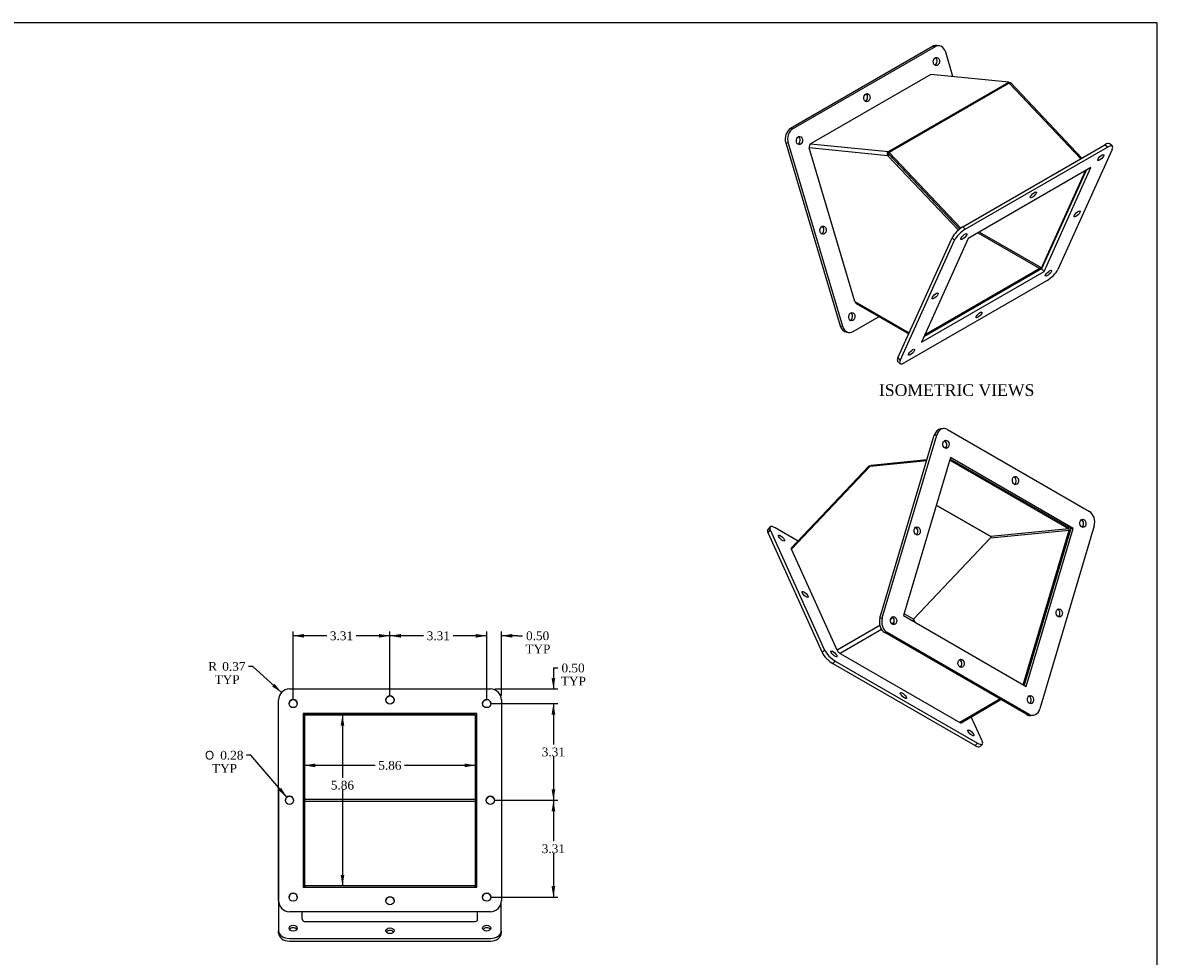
# Model space of a CAD drawing. Header units: inches. Extents: x 0.2 to 77.9, y -0.5 to 51.8.
# Tile 3 of 3: x 39.1 to 77.9, y 19.8 to 51.8. Entities that reach past the tile are written whole.
import ezdxf
from ezdxf.enums import TextEntityAlignment as Align

# ---------------------------------------------------------------- set-up
doc = ezdxf.new("R2010")
doc.units = ezdxf.units.IN
doc.header["$MEASUREMENT"] = 0
for name, color, linetype in [('COM52996', 7, 'Continuous'), ('Default', 7, 'Continuous'), ('FLA00003', 7, 'Continuous')]:
    doc.layers.add(name, color=color, linetype=linetype)
doc.styles.add('SEACAD_Solid_Edge_ANSI1_Symbols', font='txt')
doc.styles.add('SEACAD_Times_New_Roman', font='times.ttf')
doc.dimstyles.new('HAMMOND_(STH_-_48x32)', dxfattribs={"dimtxt": 0.3, "dimasz": 0.375, "dimexe": 0.15, "dimexo": 0.15, "dimgap": 0.075, "dimtad": 0, "dimtih": 1, "dimtoh": 1, "dimzin": 0, "dimdsep": 46, "dimtxsty": 'SEACAD_Times_New_Roman', "dimblk1": '_SE_FILLED', "dimblk2": '_SE_FILLED', "dimsah": 1, "dimcen": 0.15, "dimadec": 0, "dimazin": 0, "dimtfac": 0.8, "dimtofl": 0, "dimtmove": 0, "dimatfit": 3, "dimfxl": 1, "dimtolj": 1, "dimtzin": 0, "dimarcsym": 0})

# ---------------------------------------------------------------- blocks, each defined once
blk = doc.blocks.new('SE7')
at = {"layer": 'COM52996', "color": 7, "linetype": 'Continuous'}
for p, q in [((70.141, 49.983), (66.025, 47.607)), ((68.693, 47.343), (72.809, 49.719)), ((72.809, 49.719), (70.141, 49.983)), ((72.809, 49.719), (72.82, 49.68)), ((72.823, 49.681), (68.708, 47.305)), ((72.834, 49.687), (72.818, 49.688)), ((75.271, 47.097), (72.823, 49.681)), ((75.309, 47.118), (72.872, 49.691)), ((67.541, 42.207), (65.978, 47.465)), ((68.67, 47.198), (65.978, 47.465)), ((66.025, 47.607), (68.693, 47.343)), ((68.696, 47.251), (68.644, 47.266)), ((68.721, 47.227), (68.67, 47.198)), ((68.67, 47.198), (71.081, 44.653)), ((68.708, 47.305), (68.689, 47.262)), ((68.689, 47.262), (71.125, 44.69)), ((68.706, 47.301), (68.693, 47.343)), ((68.696, 47.251), (68.721, 47.227)), ((68.708, 47.305), (71.16, 44.717)), ((68.721, 47.227), (71.125, 44.69)), ((73.901, 43.309), (75.426, 46.68)), ((71.75, 44.558), (73.868, 43.335)), ((71.801, 44.587), (73.893, 43.379)), ((73.868, 43.335), (69.923, 41.058)), ((73.893, 43.379), (73.893, 43.304)), ((67.541, 42.207), (69.397, 41.135)), ((67.585, 42.144), (69.383, 41.106))]:
    blk.add_line(p, q, dxfattribs=at)
for centre, radius, start, end in [((68.755, 47.248), 0.113, 123.192, 171.1386), ((68.815, 47.293), 0.174, 189.0648, 213.2618)]:
    blk.add_arc(centre, radius, start, end, dxfattribs=at)
for centre, major_axis, ratio, start_param, end_param in [((66.055, 47.509), (-0.011, -0.107), 0.754331, 3.637694, 5.20849), ((73.868, 43.364), (0.018, 0.0312), 0.57735, 3.926991, 5.497787), ((73.899, 43.346), (-0.0788, -0.0788), 0.317868, -4.677053, -4.619113), ((67.617, 42.251), (0, 0.115), 0.717439, 1.963555, 2.748953)]:
    blk.add_ellipse(centre, major_axis=major_axis, ratio=ratio, start_param=start_param, end_param=end_param, dxfattribs=at)
blk.add_open_spline([(72.872, 49.69), (72.869, 49.694), (72.863, 49.696), (72.846, 49.693), (72.835, 49.688), (72.823, 49.681)], degree=3, knots=[0, 0, 0, 0, 0.5, 0.5, 1, 1, 1, 1], dxfattribs=at)
at = {"layer": 'FLA00003', "color": 7, "linetype": 'Continuous'}
for p, q in [((70.199, 50.938), (65.338, 48.132)), ((70.281, 50.93), (65.42, 48.123)), ((70.281, 50.93), (70.199, 50.938)), ((70.419, 50.962), (70.338, 50.97)), ((70.895, 49.908), (70.648, 50.742)), ((65.338, 48.132), (65.42, 48.123)), ((65.174, 47.637), (67.034, 41.377)), ((65.256, 47.629), (65.174, 47.637)), ((65.256, 47.629), (67.116, 41.369)), ((65.98, 47.546), (65.98, 47.546)), ((65.98, 47.546), (65.98, 47.546)), ((71.235, 44.767), (76.097, 47.573)), ((71.317, 44.68), (76.178, 47.487)), ((76.342, 47.416), (74.482, 43.304)), ((76.178, 47.487), (76.097, 47.573)), ((76.349, 47.521), (76.267, 47.607)), ((75.618, 46.791), (71.42, 44.367)), ((75.455, 46.697), (73.93, 43.326)), ((74.012, 43.24), (75.618, 46.791)), ((71.235, 44.767), (71.317, 44.68)), ((69.008, 40.277), (70.869, 44.389)), ((69.09, 40.191), (70.95, 44.303)), ((71.42, 44.367), (69.814, 40.816)), ((70.95, 44.303), (70.869, 44.389)), ((69.814, 40.816), (74.012, 43.24)), ((73.93, 43.326), (69.895, 40.996)), ((74.012, 43.24), (73.93, 43.326)), ((74.115, 42.926), (69.254, 40.12)), ((67.585, 42.145), (67.586, 42.14)), ((67.586, 42.14), (67.589, 42.142)), ((67.483, 41.18), (68.369, 41.692)), ((67.034, 41.377), (67.116, 41.369)), ((67.263, 41.157), (67.344, 41.149)), ((69.001, 40.172), (69.083, 40.086)), ((69.008, 40.277), (69.09, 40.191))]:
    blk.add_line(p, q, dxfattribs=at)
for centre, major_axis, ratio, start_param, end_param in [((70.301, 50.597), (-0.037, -0.373), 0.754331, 3.141593, 3.637694), ((70.382, 50.589), (-0.037, -0.373), 0.754331, 2.066898, 3.637694), ((70.246, 50.432), (-0.014, -0.14), 0.754331, 0.397532, 2.744061), ((67.87, 49.193), (-0.014, -0.14), 0.754331, 0.397532, 2.744061), ((65.439, 47.79), (-0.037, -0.373), 0.754331, 3.637694, 5.20849), ((65.521, 47.782), (0.037, 0.373), 0.754331, 0.496101, 2.066898), ((65.562, 47.727), (-0.014, -0.14), 0.754331, 0.397532, 2.744061), ((75.995, 47.349), (-0.272, -0.258), 0.312491, 3.141593, 4.059117), ((76.077, 47.263), (-0.272, -0.258), 0.312491, 2.488321, 4.059117), ((66.369, 44.66), (-0.014, -0.14), 0.754331, 0.397532, 2.744061), ((71.134, 44.542), (-0.272, -0.258), 0.312491, 4.059117, 5.629913), ((71.215, 44.456), (0.272, 0.258), 0.312491, 0.917524, 2.488321), ((74.217, 43.151), (-0.272, -0.258), 0.312491, 0.917524, 2.488321), ((67.354, 41.695), (-0.014, -0.14), 0.754331, 0.397532, 2.744061), ((67.3, 41.53), (0.037, 0.373), 0.754331, 2.066898, 3.141593), ((67.381, 41.522), (0.037, 0.373), 0.754331, 2.066898, 3.637694), ((69.274, 40.43), (0.272, 0.258), 0.312491, 2.488321, 3.141593), ((69.355, 40.344), (0.272, 0.258), 0.312491, 2.488321, 4.059117)]:
    blk.add_ellipse(centre, major_axis=major_axis, ratio=ratio, start_param=start_param, end_param=end_param, dxfattribs=at)
for centre, major_axis, ratio in [((70.328, 50.424), (0.014, 0.14), 0.754331), ((67.952, 49.185), (0.014, 0.14), 0.754331), ((65.643, 47.719), (0.014, 0.14), 0.754331), ((75.955, 47.137), (0.102, 0.097), 0.312491), ((73.646, 45.859), (0.102, 0.097), 0.312491), ((75.147, 45.207), (0.102, 0.097), 0.312491), ((66.451, 44.652), (0.014, 0.14), 0.754331), ((71.27, 44.432), (0.102, 0.097), 0.312491), ((74.162, 43.174), (0.102, 0.097), 0.312491), ((70.285, 42.4), (0.102, 0.097), 0.312491), ((67.436, 41.687), (0.014, 0.14), 0.754331), ((71.786, 41.747), (0.102, 0.097), 0.312491), ((69.477, 40.47), (0.102, 0.097), 0.312491)]:
    blk.add_ellipse(centre, major_axis=major_axis, ratio=ratio, dxfattribs=at)
blk = doc.blocks.new('SE8')
at = {"layer": 'COM52996', "color": 7, "linetype": 'Continuous'}
for p, q in [((68.032, 36.579), (65.364, 33.762)), ((68.057, 36.573), (65.366, 33.732)), ((68.057, 36.573), (69.999, 36.766)), ((68.095, 36.606), (68.086, 36.576)), ((68.095, 36.606), (70.008, 36.796)), ((70.783, 36.782), (74.859, 34.429)), ((72.191, 34.165), (70.325, 35.242)), ((70.325, 35.241), (72.193, 34.163)), ((72.183, 34.115), (74.874, 34.382)), ((74.859, 34.429), (72.191, 34.165)), ((73.303, 29.092), (74.874, 34.382)), ((74.874, 34.382), (74.903, 34.365)), ((72.206, 34.141), (69.547, 31.334)), ((72.183, 34.115), (69.548, 31.333)), ((72.207, 34.139), (72.183, 34.115)), ((66.928, 30.278), (65.366, 33.732)), ((69.547, 31.334), (69.22, 31.523)), ((68.39, 31.122), (66.928, 30.278)), ((68.847, 31.386), (68.764, 31.338)), ((68.885, 31.232), (68.799, 31.182)), ((69.548, 31.333), (69.593, 31.234)), ((68.451, 30.981), (67.036, 30.164)), ((67.009, 30.183), (67.011, 30.184)), ((67.036, 30.164), (71.126, 27.803)), ((73.28, 29.105), (73.28, 29.105)), ((73.28, 29.105), (73.28, 29.105)), ((72.503, 28.598), (71.126, 27.803)), ((71.171, 27.792), (72.535, 28.58)), ((71.149, 27.793), (71.15, 27.792)), ((71.151, 27.793), (71.15, 27.792))]:
    blk.add_line(p, q, dxfattribs=at)
blk.add_arc((72.17, 34.133), 0.0374, 8.5888, 56.5886, dxfattribs=at)
for centre, major_axis, ratio, start_param, end_param in [((74.849, 34.396), (0.0036, -0.0358), 0.754331, 1.074695, 2.645491), ((65.442, 33.688), (0.0784, -0.0743), 0.312491, 3.141593, 3.794865), ((67.004, 30.234), (0.0788, -0.0788), 0.317868, 3.842032, 5.072991), ((67.036, 30.252), (0.054, -0.0935), 0.57735, 5.15795, 5.497787), ((73.255, 29.12), (-0.018, 0.0312), 0.57735, 3.903819, 3.926991), ((71.126, 27.891), (0.054, -0.0935), 0.57735, 5.497787, 5.837624), ((71.094, 27.873), (-0.0788, 0.0788), 0.317868, 2.611072, 3.056633)]:
    blk.add_ellipse(centre, major_axis=major_axis, ratio=ratio, start_param=start_param, end_param=end_param, dxfattribs=at)
for points, knots in [([(68.031, 36.578), (68.034, 36.582), (68.041, 36.583), (68.055, 36.581), (68.062, 36.578), (68.069, 36.575)], [0, 0, 0, 0, 0.5, 0.5, 0.8331111, 0.8331111, 0.8331111, 0.8331111]), ([(68.031, 36.578), (68.033, 36.579), (68.036, 36.579), (68.045, 36.578), (68.05, 36.576), (68.057, 36.573)], [0, 0, 0, 0, 0.5, 0.5, 1, 1, 1, 1])]:
    blk.add_open_spline(points, degree=3, knots=knots, dxfattribs=at)
at = {"layer": 'FLA00003', "color": 7, "linetype": 'Continuous'}
for p, q in [((70.566, 37.858), (70.484, 37.85)), ((70.704, 37.826), (75.566, 35.019)), ((68.396, 31.369), (70.256, 37.629)), ((68.477, 31.377), (70.338, 37.638)), ((70.338, 37.638), (70.256, 37.629)), ((70.807, 36.866), (69.201, 31.46)), ((70.793, 36.819), (74.924, 34.434)), ((75.006, 34.442), (70.807, 36.866)), ((64.636, 34.495), (64.555, 34.408)), ((64.643, 34.39), (64.562, 34.304)), ((64.562, 34.304), (66.422, 30.191)), ((64.643, 34.39), (66.503, 30.278)), ((65.595, 34.006), (64.807, 34.461)), ((74.924, 34.434), (73.332, 29.075)), ((73.399, 29.036), (75.006, 34.442)), ((75.729, 34.525), (73.869, 28.264)), ((75.006, 34.442), (74.924, 34.434)), ((69.201, 31.46), (73.399, 29.036)), ((68.396, 31.369), (68.477, 31.377)), ((69.509, 31.282), (69.551, 31.326)), ((69.558, 31.345), (69.558, 31.345)), ((68.641, 30.883), (68.559, 30.875)), ((73.421, 28.068), (68.559, 30.875)), ((73.502, 28.076), (68.641, 30.883)), ((66.422, 30.191), (66.503, 30.278)), ((66.87, 29.9), (66.788, 29.814)), ((66.87, 29.9), (71.731, 27.093)), ((66.972, 30.216), (66.973, 30.214)), ((66.973, 30.214), (66.977, 30.212)), ((66.788, 29.814), (71.65, 27.007)), ((71.895, 27.165), (71.52, 27.994)), ((73.421, 28.068), (73.502, 28.076)), ((73.559, 28.036), (73.641, 28.044)), ((71.169, 27.791), (71.171, 27.79)), ((71.171, 27.79), (71.17, 27.792)), ((71.65, 27.007), (71.731, 27.093)), ((71.821, 26.974), (71.902, 27.06))]:
    blk.add_line(p, q, dxfattribs=at)
for centre, major_axis, ratio, start_param, end_param in [((70.521, 37.476), (0.037, -0.373), 0.754331, 3.141593, 4.216288), ((70.603, 37.484), (0.037, -0.373), 0.754331, 2.645491, 4.216288), ((70.576, 37.311), (-0.014, 0.14), 0.754331, 3.539124, 5.885654), ((72.952, 36.073), (-0.014, 0.14), 0.754331, 3.539124, 5.885654), ((75.464, 34.678), (0.037, -0.373), 0.754331, 1.074695, 2.645491), ((75.26, 34.607), (-0.014, 0.14), 0.754331, 3.539124, 5.885654), ((64.827, 34.15), (0.272, -0.258), 0.312491, 3.141593, 3.794865), ((64.908, 34.237), (0.272, -0.258), 0.312491, 2.224068, 3.794865), ((69.591, 34.346), (-0.014, 0.14), 0.754331, 3.539124, 5.885654), ((74.452, 31.54), (-0.014, 0.14), 0.754331, 3.539124, 5.885654), ((68.661, 31.216), (0.037, -0.373), 0.754331, 4.216288, 5.787084), ((68.743, 31.224), (-0.037, 0.373), 0.754331, 1.074695, 2.645491), ((68.783, 31.279), (-0.014, 0.14), 0.754331, 3.539124, 5.885654), ((66.687, 30.038), (0.272, -0.258), 0.312491, 3.794865, 5.365661), ((66.769, 30.124), (-0.272, 0.258), 0.312491, 0.653272, 2.224068), ((71.092, 29.813), (-0.014, 0.14), 0.754331, 3.539124, 5.885654), ((73.468, 28.574), (-0.014, 0.14), 0.754331, 3.539124, 5.885654), ((73.522, 28.409), (-0.037, 0.373), 0.754331, 2.645491, 3.141593), ((73.604, 28.418), (-0.037, 0.373), 0.754331, 2.645491, 4.216288), ((71.548, 27.232), (-0.272, 0.258), 0.312491, 2.224068, 3.141593), ((71.63, 27.318), (-0.272, 0.258), 0.312491, 2.224068, 3.794865)]:
    blk.add_ellipse(centre, major_axis=major_axis, ratio=ratio, start_param=start_param, end_param=end_param, dxfattribs=at)
for centre, major_axis, ratio in [((70.657, 37.32), (0.014, -0.14), 0.754331), ((73.033, 36.081), (0.014, -0.14), 0.754331), ((75.342, 34.615), (0.014, -0.14), 0.754331), ((65.031, 34.111), (0.102, -0.097), 0.312491), ((69.673, 34.354), (0.014, -0.14), 0.754331), ((65.839, 32.181), (0.102, -0.097), 0.312491), ((74.534, 31.548), (0.014, -0.14), 0.754331), ((68.865, 31.287), (0.014, -0.14), 0.754331), ((66.823, 30.148), (0.102, -0.097), 0.312491), ((71.173, 29.821), (0.014, -0.14), 0.754331), ((69.199, 28.721), (0.102, -0.097), 0.312491), ((73.549, 28.582), (0.014, -0.14), 0.754331), ((71.508, 27.444), (0.102, -0.097), 0.312491)]:
    blk.add_ellipse(centre, major_axis=major_axis, ratio=ratio, dxfattribs=at)
blk = doc.blocks.new('SE9')
at = {"layer": 'COM52996', "color": 7, "linetype": 'Continuous'}
for p, q in [((48.68, 28.062), (48.661, 28.072)), ((48.701, 28.062), (48.661, 28.062)), ((48.701, 28.062), (48.701, 22.165)), ((48.708, 28.048), (48.701, 28.059)), ((48.702, 28.102), (48.702, 28.062)), ((48.702, 28.062), (54.521, 28.062)), ((48.702, 28.059), (48.702, 28.062)), ((54.521, 28.059), (48.702, 28.059)), ((48.737, 28.058), (48.737, 28.059)), ((48.737, 28.058), (54.523, 28.058)), ((54.551, 28.044), (54.557, 28.023)), ((54.557, 22.165), (54.557, 28.026)), ((54.557, 25.168), (48.737, 25.168)), ((54.521, 22.202), (48.737, 22.202)), ((48.629, 21.063), (48.629, 21.321)), ((48.701, 20.985), (48.701, 20.986)), ((54.521, 20.98), (48.737, 20.98)), ((54.557, 20.986), (54.557, 20.985)), ((54.629, 21.063), (54.629, 21.321))]:
    blk.add_line(p, q, dxfattribs=at)
for centre, radius, start, end in [((48.733, 27.983), 0.126, 108.7639, 124.8166), ((48.736, 28.016), 0.042, 87.8533, 131.2323), ((54.521, 28.026), 0.036, 0, 90), ((54.521, 28.023), 0.036, 35.6041, 89.9994)]:
    blk.add_arc(centre, radius, start, end, dxfattribs=at)
for centre, major_axis, ratio, start_param, end_param in [((48.737, 25.143), (-0.036, 0), 0.706546, 4.712389, 6.283185), ((48.737, 22.252), (0, 0.117), 0.923896, 2.360996, 2.404423), ((48.737, 22.235), (0.036, 0), 0.92356, 3.141593, 4.712389), ((54.521, 22.235), (0.036, 0), 0.92356, 4.712389, 6.283185), ((54.521, 22.252), (0, -0.117), 0.923896, 0.73717, 0.793715), ((48.737, 21.063), (0.108, 0), 0.764747, 3.141593, 4.372552), ((48.737, 21.08), (-0.108, 0), 0.92356, 1.230959, 1.570796), ((54.521, 21.08), (-0.108, 0), 0.92356, 1.570796, 1.910633), ((54.521, 21.063), (0.108, 0), 0.764747, 5.052226, 6.283185)]:
    blk.add_ellipse(centre, major_axis=major_axis, ratio=ratio, start_param=start_param, end_param=end_param, dxfattribs=at)
at = {"layer": 'FLA00003', "color": 7, "linetype": 'Continuous'}
for p, q in [((48.192, 28.946), (55.067, 28.946)), ((47.817, 21.696), (47.817, 28.571)), ((55.442, 28.571), (55.442, 21.696)), ((48.661, 28.102), (48.661, 22.165)), ((54.598, 28.102), (48.661, 28.102)), ((48.661, 28.102), (54.598, 28.102)), ((54.598, 22.165), (54.598, 28.102)), ((47.816, 25.528), (47.816, 20.67)), ((48.701, 25.108), (54.557, 25.108)), ((48.661, 22.165), (54.598, 22.165)), ((47.817, 21.696), (47.817, 21.696)), ((55.441, 20.67), (55.441, 21.669)), ((55.442, 21.696), (55.442, 21.696)), ((55.067, 21.321), (48.192, 21.321)), ((55.067, 21.321), (48.192, 21.321)), ((48.66, 21.005), (48.66, 21.002)), ((48.66, 21.002), (48.665, 21.002)), ((54.594, 21.002), (54.597, 21.002)), ((54.597, 21.002), (54.597, 21.004)), ((47.816, 20.582), (47.816, 20.67)), ((55.441, 20.67), (55.441, 20.582)), ((48.191, 20.406), (55.066, 20.406)), ((48.191, 20.317), (55.066, 20.317))]:
    blk.add_line(p, q, dxfattribs=at)
for centre in [(48.317, 28.446), (51.63, 28.571), (54.942, 28.446), (48.192, 25.134), (55.067, 25.134), (48.317, 21.821), (51.63, 21.696), (54.942, 21.821)]:
    blk.add_circle(centre, 0.14, dxfattribs=at)
for centre, radius, start, end in [((48.192, 28.571), 0.375, 90, 180), ((55.067, 28.571), 0.375, 0, 90), ((48.317, 28.446), 0.14, 0, 180), ((51.63, 28.571), 0.14, 0, 180), ((54.942, 28.446), 0.14, 0, 180), ((48.192, 25.134), 0.14, 0, 180), ((55.067, 25.134), 0.14, 0, 180), ((48.317, 21.821), 0.14, 0, 180), ((51.63, 21.696), 0.14, 0, 180), ((54.942, 21.821), 0.14, 0, 180), ((48.192, 21.696), 0.375, 180, 270), ((48.192, 21.696), 0.375, 180, 270), ((55.067, 21.696), 0.375, 270, 0), ((55.067, 21.696), 0.375, 270, 0)]:
    blk.add_arc(centre, radius, start, end, dxfattribs=at)
for centre, major_axis, start_param, end_param in [((48.191, 25.528), (0.375, 0), 3.068547, 3.141593), ((48.191, 20.67), (-0.375, 0), 0, 1.570796), ((48.191, 20.582), (0.375, 0), 3.141593, 4.712389), ((48.316, 20.67), (-0.14, 0), 3.603376, 5.821402), ((51.629, 20.582), (-0.141, 0), 3.603376, 5.821402), ((54.941, 20.67), (-0.14, 0), 3.603376, 5.821402), ((55.066, 20.67), (-0.375, 0), 1.570796, 3.141593), ((55.066, 20.582), (0.375, 0), 4.712389, 6.283185)]:
    blk.add_ellipse(centre, major_axis=major_axis, ratio=0.706546, start_param=start_param, end_param=end_param, dxfattribs=at)
for centre, major_axis in [((48.316, 20.759), (-0.14, 0)), ((51.629, 20.67), (0.141, 0)), ((54.941, 20.759), (-0.14, 0))]:
    blk.add_ellipse(centre, major_axis=major_axis, ratio=0.706546, dxfattribs=at)
blk = doc.blocks.new('DMBLK3738')
at = {"layer": 'Default', "linetype": 'Continuous', "transparency": 16777216}
for points in [[(54.567, 30.828), (54.567, 30.703), (54.942, 30.766)], [(55.817, 30.828), (55.442, 30.766), (55.817, 30.703)]]:
    blk.add_hatch(color=7, dxfattribs=at).paths.add_polyline_path(points)
at = {"layer": 'Default', "color": 7, "linetype": 'Continuous', "transparency": 16777216}
for p, q in [((54.942, 30.766), (54.192, 30.766)), ((54.942, 28.596), (54.942, 30.916)), ((55.442, 28.721), (55.442, 30.916)), ((56.011, 30.766), (55.442, 30.766)), ((56.011, 30.766), (56.161, 30.766))]:
    blk.add_line(p, q, dxfattribs=at)
at = {"layer": 'Default', "color": 7, "linetype": 'Continuous', "transparency": 16777216, "style": 'SEACAD_Times_New_Roman'}
for s, p in [('0.50', (56.287, 30.916)), ('TYP', (56.266, 30.466))]:
    blk.add_text(s, height=0.3, dxfattribs=at).set_placement(p, align=Align.TOP_LEFT)
blk = doc.blocks.new('_SE_FILLED')
at = {"color": 0}
blk.add_line((0, 0), (-1, 0), dxfattribs=at)
blk.add_solid([(0, 0), (-1, -0.1665), (-1, 0.1665), (0, 0)], dxfattribs=at)
blk = doc.blocks.new('DMBLK3739')
at = {"layer": 'Default', "linetype": 'Continuous', "transparency": 16777216}
for points in [[(57.286, 29.321), (57.161, 29.321), (57.224, 28.946)], [(57.286, 28.071), (57.224, 28.446), (57.161, 28.071)]]:
    blk.add_hatch(color=7, dxfattribs=at).paths.add_polyline_path(points)
at = {"layer": 'Default', "color": 7, "linetype": 'Continuous', "transparency": 16777216}
for p, q in [((57.224, 29.665), (57.374, 29.665)), ((57.224, 29.665), (57.224, 28.946)), ((55.217, 28.946), (57.374, 28.946)), ((55.092, 28.446), (57.374, 28.446)), ((57.224, 28.446), (57.224, 27.696))]:
    blk.add_line(p, q, dxfattribs=at)
at = {"layer": 'Default', "color": 7, "linetype": 'Continuous', "transparency": 16777216, "style": 'SEACAD_Times_New_Roman'}
for s, p in [('0.50', (57.5, 29.815)), ('TYP', (57.479, 29.365))]:
    blk.add_text(s, height=0.3, dxfattribs=at).set_placement(p, align=Align.TOP_LEFT)
blk = doc.blocks.new('DMBLK3744')
at = {"layer": 'Default', "linetype": 'Continuous', "transparency": 16777216}
blk.add_hatch(color=7, dxfattribs=at).paths.add_polyline_path([(47.597, 29.032), (47.916, 28.825), (47.682, 29.124)])
at = {"layer": 'Default', "color": 7, "linetype": 'Continuous', "transparency": 16777216}
for p, q in [((46.943, 29.718), (46.793, 29.718)), ((47.916, 28.825), (46.943, 29.718))]:
    blk.add_line(p, q, dxfattribs=at)
at = {"layer": 'Default', "color": 7, "linetype": 'Continuous', "transparency": 16777216, "style": 'SEACAD_Times_New_Roman'}
for s, p in [('R', (45.413, 29.868)), ('0.37', (45.892, 29.868)), ('TYP', (45.631, 29.418))]:
    blk.add_text(s, height=0.3, dxfattribs=at).set_placement(p, align=Align.TOP_LEFT)
blk = doc.blocks.new('DMBLK3745')
at = {"layer": 'Default', "linetype": 'Continuous', "transparency": 16777216}
for points in [[(52.005, 30.828), (51.63, 30.766), (52.005, 30.703)], [(54.567, 30.828), (54.567, 30.703), (54.942, 30.766)]]:
    blk.add_hatch(color=7, dxfattribs=at).paths.add_polyline_path(points)
at = {"layer": 'Default', "color": 7, "linetype": 'Continuous', "transparency": 16777216}
for p, q in [((51.63, 28.721), (51.63, 30.916)), ((52.783, 30.766), (51.63, 30.766)), ((54.942, 30.766), (53.789, 30.766)), ((54.942, 28.596), (54.942, 30.916))]:
    blk.add_line(p, q, dxfattribs=at)
at = {"layer": 'Default', "color": 7, "linetype": 'Continuous', "transparency": 16777216, "style": 'SEACAD_Times_New_Roman'}
blk.add_text('3.31', height=0.3, dxfattribs=at).set_placement((52.888, 30.916), align=Align.TOP_LEFT)
blk = doc.blocks.new('DMBLK3746')
at = {"layer": 'Default', "linetype": 'Continuous', "transparency": 16777216}
for points in [[(48.692, 30.828), (48.317, 30.766), (48.692, 30.703)], [(51.255, 30.828), (51.255, 30.703), (51.63, 30.766)]]:
    blk.add_hatch(color=7, dxfattribs=at).paths.add_polyline_path(points)
at = {"layer": 'Default', "color": 7, "linetype": 'Continuous', "transparency": 16777216}
for p, q in [((48.317, 28.596), (48.317, 30.916)), ((49.47, 30.766), (48.317, 30.766)), ((51.63, 30.766), (50.477, 30.766)), ((51.63, 28.721), (51.63, 30.916))]:
    blk.add_line(p, q, dxfattribs=at)
at = {"layer": 'Default', "color": 7, "linetype": 'Continuous', "transparency": 16777216, "style": 'SEACAD_Times_New_Roman'}
blk.add_text('3.31', height=0.3, dxfattribs=at).set_placement((49.575, 30.916), align=Align.TOP_LEFT)
blk = doc.blocks.new('DMBLK3747')
at = {"layer": 'Default', "linetype": 'Continuous', "transparency": 16777216}
for points in [[(57.286, 28.071), (57.224, 28.446), (57.161, 28.071)], [(57.286, 25.509), (57.161, 25.509), (57.224, 25.134)]]:
    blk.add_hatch(color=7, dxfattribs=at).paths.add_polyline_path(points)
at = {"layer": 'Default', "color": 7, "linetype": 'Continuous', "transparency": 16777216}
for p, q in [((55.092, 28.446), (57.374, 28.446)), ((57.224, 28.446), (57.224, 27.045)), ((57.224, 26.64), (57.224, 25.134)), ((55.217, 25.134), (57.374, 25.134))]:
    blk.add_line(p, q, dxfattribs=at)
at = {"layer": 'Default', "color": 7, "linetype": 'Continuous', "transparency": 16777216, "style": 'SEACAD_Times_New_Roman'}
blk.add_text('3.31', height=0.3, dxfattribs=at).set_placement((56.826, 26.94), align=Align.TOP_LEFT)
blk = doc.blocks.new('DMBLK3748')
at = {"layer": 'Default', "linetype": 'Continuous', "transparency": 16777216}
for points in [[(57.286, 24.759), (57.224, 25.134), (57.161, 24.759)], [(57.286, 22.196), (57.161, 22.196), (57.224, 21.821)]]:
    blk.add_hatch(color=7, dxfattribs=at).paths.add_polyline_path(points)
at = {"layer": 'Default', "color": 7, "linetype": 'Continuous', "transparency": 16777216}
for p, q in [((55.217, 25.134), (57.374, 25.134)), ((57.224, 25.134), (57.224, 23.733)), ((57.224, 23.328), (57.224, 21.821)), ((55.092, 21.821), (57.374, 21.821))]:
    blk.add_line(p, q, dxfattribs=at)
at = {"layer": 'Default', "color": 7, "linetype": 'Continuous', "transparency": 16777216, "style": 'SEACAD_Times_New_Roman'}
blk.add_text('3.31', height=0.3, dxfattribs=at).set_placement((56.826, 23.628), align=Align.TOP_LEFT)
blk = doc.blocks.new('DMBLK3749')
at = {"layer": 'Default', "linetype": 'Continuous', "transparency": 16777216}
for points in [[(49.076, 26.268), (49.076, 26.393), (48.701, 26.331)], [(54.182, 26.268), (54.557, 26.331), (54.182, 26.393)]]:
    blk.add_hatch(color=7, dxfattribs=at).paths.add_polyline_path(points)
at = {"layer": 'Default', "color": 7, "linetype": 'Continuous', "transparency": 16777216}
for p, q in [((51.126, 26.331), (48.701, 26.331)), ((54.557, 26.331), (52.132, 26.331))]:
    blk.add_line(p, q, dxfattribs=at)
at = {"layer": 'Default', "color": 7, "linetype": 'Continuous', "transparency": 16777216, "style": 'SEACAD_Times_New_Roman'}
blk.add_text('5.86', height=0.3, dxfattribs=at).set_placement((51.231, 26.481), align=Align.TOP_LEFT)
blk = doc.blocks.new('DMBLK3750')
at = {"layer": 'Default', "linetype": 'Continuous', "transparency": 16777216}
for points in [[(49.943, 27.687), (50.068, 27.687), (50.006, 28.062)], [(49.943, 22.577), (50.006, 22.202), (50.068, 22.577)]]:
    blk.add_hatch(color=7, dxfattribs=at).paths.add_polyline_path(points)
at = {"layer": 'Default', "color": 7, "linetype": 'Continuous', "transparency": 16777216}
for p, q in [((50.006, 28.062), (50.006, 25.908)), ((50.006, 25.503), (50.006, 22.202))]:
    blk.add_line(p, q, dxfattribs=at)
at = {"layer": 'Default', "color": 7, "linetype": 'Continuous', "transparency": 16777216, "style": 'SEACAD_Times_New_Roman'}
blk.add_text('5.86', height=0.3, dxfattribs=at).set_placement((49.608, 25.803), align=Align.TOP_LEFT)
blk = doc.blocks.new('DMBLK3751')
at = {"layer": 'Default', "linetype": 'Continuous', "transparency": 16777216}
blk.add_hatch(color=7, dxfattribs=at).paths.add_polyline_path([(47.81, 25.485), (48.101, 25.241), (47.905, 25.567)])
at = {"layer": 'Default', "color": 7, "linetype": 'Continuous', "transparency": 16777216}
for p, q in [((46.875, 26.678), (46.725, 26.678)), ((48.101, 25.241), (46.875, 26.678))]:
    blk.add_line(p, q, dxfattribs=at)
for s, style, p in [('O', 'SEACAD_Solid_Edge_ANSI1_Symbols', (45.302, 26.828)), ('0.28', 'SEACAD_Times_New_Roman', (45.824, 26.828)), ('TYP', 'SEACAD_Times_New_Roman', (45.541, 26.378))]:
    blk.add_text(s, height=0.3, dxfattribs=dict(at, style=style)).set_placement(p, align=Align.TOP_LEFT)
blk = doc.blocks.new('BORDER')
at = {"layer": 'Default', "color": 7, "linetype": 'Continuous'}
for p, q in [((0, 27.86), (-41.86, 27.86)), ((0, 0), (0, 27.86))]:
    blk.add_line(p, q, dxfattribs=at)

msp = doc.modelspace()

# ---------------------------------------------------------------- block references
at = {"layer": 'Default', "color": 7, "xscale": 1.855, "yscale": 1.855, "zscale": 1.855}
msp.add_blockref('BORDER', (77.888, 0.072), dxfattribs=at)
at = {"layer": 'Default'}
for name in ['SE7', 'SE8', 'SE9']:
    msp.add_blockref(name, (0, 0), dxfattribs=at)

# ---------------------------------------------------------------- texts
at = {"layer": 'Default', "color": 7, "linetype": 'Continuous', "style": 'SEACAD_Times_New_Roman'}
msp.add_text('ISOMETRIC VIEWS', height=0.4, dxfattribs=at).set_placement((68.362, 39.376), align=Align.TOP_LEFT)

# ---------------------------------------------------------------- dimensions: what is measured, and where the dimension line sits
at = {"layer": 'Default', "color": 7, "linetype": 'Continuous'}
for base, p1, p2, picture, middle in [((48.317, 30.766), (51.63, 28.571), (48.317, 28.446), 'DMBLK3746', (49.974, 30.766)), ((51.63, 30.766), (54.942, 28.446), (51.63, 28.571), 'DMBLK3745', (53.286, 30.766)), ((48.701, 26.331), (54.557, 28.026), (48.701, 28.062), 'DMBLK3749', (51.629, 26.331))]:
    dim = msp.add_linear_dim(base=base, p1=p1, p2=p2, text='\\A1;<>', dimstyle='HAMMOND_(STH_-_48x32)', dxfattribs=at)
    dim.commit()
    dim.dimension.update_dxf_attribs({"geometry": picture, "text_midpoint": middle, "dimtype": 160})
dim = msp.add_linear_dim(base=(54.942, 30.766), p1=(55.442, 28.571), p2=(54.942, 28.446), text='\\A1;<>\\PTYP', dimstyle='HAMMOND_(STH_-_48x32)', override={"dimtmove": 1}, dxfattribs=at)
dim.commit()
dim.dimension.update_dxf_attribs({"geometry": 'DMBLK3738', "text_midpoint": (56.161, 30.766), "dimtype": 160})
dim = msp.add_radius_dim(center=(48.1923, 28.5714), mpoint=(47.916, 28.8249), text='\\A1;<>\\PTYP', dimstyle='HAMMOND_(STH_-_48x32)', dxfattribs=at)
dim.commit()
dim.dimension.update_dxf_attribs({"geometry": 'DMBLK3744', "text_midpoint": (46.7928, 29.7178), "dimtype": 164})
dim = msp.add_linear_dim(base=(57.224, 28.446), p1=(55.067, 28.946), p2=(54.942, 28.446), angle=90, text='\\A1;<>\\PTYP', dimstyle='HAMMOND_(STH_-_48x32)', override={"dimtmove": 1}, dxfattribs=at)
dim.commit()
dim.dimension.update_dxf_attribs({"geometry": 'DMBLK3739', "text_midpoint": (57.374, 29.665), "dimtype": 160})
for base, p1, p2, angle, picture, middle, dimtype in [((57.224, 25.134), (54.942, 28.446), (55.067, 25.134), 90, 'DMBLK3747', (57.224, 26.79), 160), ((50.006, 28.062), (54.521, 28.062), (54.521, 22.202), 270, 'DMBLK3750', (50.006, 25.653), 161), ((57.224, 21.821), (55.067, 25.134), (54.942, 21.821), 90, 'DMBLK3748', (57.224, 23.478), 160)]:
    dim = msp.add_linear_dim(base=base, p1=p1, p2=p2, angle=angle, text='\\A1;<>', dimstyle='HAMMOND_(STH_-_48x32)', dxfattribs=at)
    dim.commit()
    dim.dimension.update_dxf_attribs({"geometry": picture, "text_midpoint": middle, "dimtype": dimtype})
dim = msp.add_diameter_dim_2p(p1=(48.284, 25.027), p2=(48.101, 25.241), text='\\A1;<>\\PTYP', dimstyle='HAMMOND_(STH_-_48x32)', dxfattribs=at)
dim.commit()
dim.dimension.update_dxf_attribs({"geometry": 'DMBLK3751', "text_midpoint": (46.725, 26.678), "dimtype": 163})

doc.saveas('drawing.dxf')
